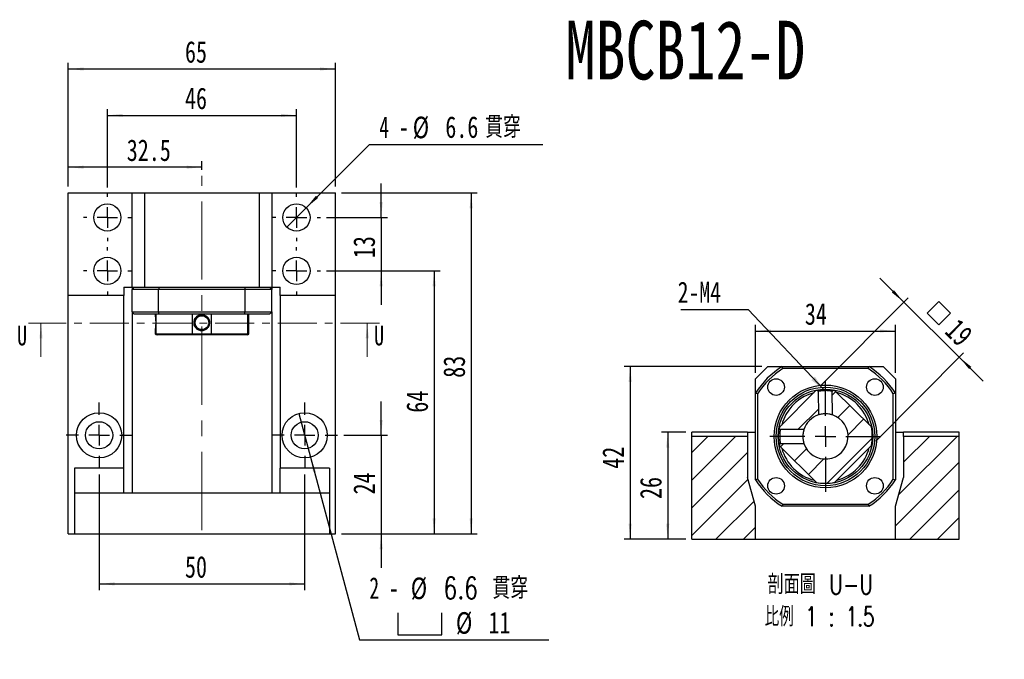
# Model space of a CAD drawing. Header units: millimetres. Extents: x 28 to 295, y 13 to 199.
# Tile 2 of 8: x 28 to 188, y 95 to 199. Entities that reach past the tile are written whole.
import ezdxf

# ---------------------------------------------------------------- set-up
doc = ezdxf.new("R2010")
doc.units = ezdxf.units.MM
doc.linetypes.add('CENTER', pattern=[10.16, 6.35, -1.27, 1.27, -1.27])
doc.linetypes.add('CENTERX2', pattern=[20.32, 12.7, -2.54, 2.54, -2.54])
doc.layers.add('FORMAT', color=7, linetype='Continuous')
doc.styles.add('SLDTEXTSTYLE0', font='TXT', dxfattribs={"width": 0.75})
doc.styles.add('SLDTEXTSTYLE1', font='TXT', dxfattribs={"width": 0.75, "bigfont": 'bigfont'})
doc.styles.add('SLDTEXTSTYLE4', font='TXT', dxfattribs={"width": 0.666667})
doc.styles.add('SLDTEXTSTYLE5', font='TXT', dxfattribs={"width": 0.675, "bigfont": 'bigfont'})
doc.dimstyles.new('SLDDIMSTYLE2', dxfattribs={"dimtxt": 0.18, "dimasz": 2.5, "dimexe": 0, "dimexo": 0.0625, "dimgap": 0, "dimtad": 0, "dimtih": 1, "dimtoh": 1, "dimdec": 0, "dimrnd": 1e-09, "dimzin": 0, "dimdsep": 46, "dimtxsty": 'Standard', "dimsah": 1, "dimcen": 0.09, "dimadec": 0, "dimazin": 0, "dimtfac": 2.5, "dimtdec": 0, "dimtofl": 0, "dimtmove": 0, "dimatfit": 3, "dimfxl": 1, "dimfrac": 2, "dimtolj": 1, "dimtzin": 0, "dimarcsym": 0})
doc.dimstyles.new('SLDDIMSTYLE3', dxfattribs={"dimtxt": 3.5, "dimasz": 2.5, "dimexe": 0, "dimexo": 0.0625, "dimgap": 0.875, "dimtad": 1, "dimdec": 1, "dimlfac": 1.5, "dimrnd": 1e-09, "dimzin": 12, "dimdsep": 46, "dimtxsty": 'SLDTEXTSTYLE0', "dimsah": 1, "dimcen": 0.09, "dimadec": 0, "dimazin": 3, "dimtfac": 1, "dimtdec": 1, "dimtmove": 0, "dimatfit": 0, "dimfxl": 1, "dimfrac": 2, "dimtolj": 1, "dimtzin": 12, "dimarcsym": 0})
doc.dimstyles.new('SLDDIMSTYLE4', dxfattribs={"dimtxt": 3.5, "dimasz": 2.5, "dimexe": 0, "dimexo": 0.0625, "dimgap": 0.875, "dimtad": 1, "dimlfac": 1.5, "dimrnd": 1e-09, "dimzin": 12, "dimdsep": 46, "dimtxsty": 'SLDTEXTSTYLE0', "dimsah": 1, "dimcen": 0.09, "dimadec": 0, "dimazin": 3, "dimtfac": 1, "dimtofl": 0, "dimtmove": 0, "dimatfit": 3, "dimfxl": 1, "dimfrac": 2, "dimtolj": 1, "dimtzin": 12, "dimarcsym": 0})
doc.dimstyles.new('SLDDIMSTYLE5', dxfattribs={"dimtxt": 3.5, "dimasz": 2.5, "dimexe": 0, "dimexo": 0.0625, "dimgap": 0.875, "dimtad": 1, "dimlfac": 1.5, "dimrnd": 1e-09, "dimzin": 12, "dimdsep": 46, "dimtxsty": 'SLDTEXTSTYLE0', "dimsah": 1, "dimcen": 0.09, "dimadec": 0, "dimazin": 3, "dimtfac": 1, "dimtmove": 0, "dimatfit": 0, "dimfxl": 1, "dimfrac": 2, "dimtolj": 1, "dimtzin": 12, "dimarcsym": 0})
doc.dimstyles.new('SLDDIMSTYLE6', dxfattribs={"dimtxt": 3.5, "dimasz": 2.5, "dimexe": 0, "dimexo": 0.0625, "dimgap": 0.875, "dimtad": 0, "dimtih": 1, "dimtoh": 1, "dimdec": 1, "dimlfac": 1.5, "dimrnd": 1e-09, "dimzin": 12, "dimdsep": 46, "dimtxsty": 'SLDTEXTSTYLE0', "dimblk1": 'NONE', "dimsah": 1, "dimcen": 0, "dimadec": 0, "dimazin": 3, "dimtfac": 1, "dimtdec": 1, "dimtmove": 0, "dimatfit": 3, "dimldrblk": 'NONE', "dimfxl": 1, "dimfrac": 2, "dimtolj": 1, "dimtzin": 12, "dimarcsym": 0})

# ---------------------------------------------------------------- blocks, each defined once
blk = doc.blocks.new('_D')
at = {"layer": 'FORMAT', "color": 7}
for p, q in [((36.28, 171.55), (36.28, 175.7)), ((57.95, 174.29), (57.95, 175.7)), ((57.95, 174.7), (36.28, 174.7))]:
    blk.add_line(p, q, dxfattribs=at)
for points in [[(36.28, 174.7), (38.78, 174.45), (38.78, 174.95)], [(57.95, 174.7), (55.45, 174.95), (55.45, 174.45)]]:
    blk.add_solid(points, dxfattribs=at)
at = {"layer": 'FORMAT', "color": 7, "insert": (45.76, 179.21), "char_height": 3.5, "attachment_point": 1, "style": 'SLDTEXTSTYLE0'}
blk.add_mtext('32.5', dxfattribs=at)
blk = doc.blocks.new('_D_1')
at = {"layer": 'FORMAT', "color": 7}
for p, q in [((42.61, 171.42), (42.61, 184.11)), ((73.28, 171.42), (73.28, 184.11)), ((42.61, 183.11), (73.28, 183.11))]:
    blk.add_line(p, q, dxfattribs=at)
for points in [[(42.61, 183.11), (45.11, 182.86), (45.11, 183.36)], [(73.28, 183.11), (70.78, 183.36), (70.78, 182.86)]]:
    blk.add_solid(points, dxfattribs=at)
at = {"layer": 'FORMAT', "color": 7, "insert": (55.2, 187.62), "char_height": 3.5, "attachment_point": 1, "style": 'SLDTEXTSTYLE0'}
blk.add_mtext('46', dxfattribs=at)
blk = doc.blocks.new('_D_2')
at = {"layer": 'FORMAT', "color": 7}
for p, q in [((36.28, 171.55), (36.28, 191.63)), ((79.61, 171.55), (79.61, 191.63)), ((36.28, 190.63), (79.61, 190.63))]:
    blk.add_line(p, q, dxfattribs=at)
for points in [[(36.28, 190.63), (38.78, 190.38), (38.78, 190.88)], [(79.61, 190.63), (77.11, 190.88), (77.11, 190.38)]]:
    blk.add_solid(points, dxfattribs=at)
at = {"layer": 'FORMAT', "color": 7, "insert": (55.2, 195.15), "char_height": 3.5, "attachment_point": 1, "style": 'SLDTEXTSTYLE0'}
blk.add_mtext('65', dxfattribs=at)
blk = doc.blocks.new('_D_3')
at = {"layer": 'FORMAT', "color": 7}
for p, q in [((87.02, 166.55), (87.02, 172.05)), ((78.15, 166.55), (88.02, 166.55)), ((87.02, 166.55), (87.02, 157.88)), ((78.15, 157.88), (88.02, 157.88)), ((87.02, 157.88), (87.02, 152.38))]:
    blk.add_line(p, q, dxfattribs=at)
for points in [[(87.02, 166.55), (87.27, 169.05), (86.77, 169.05)], [(87.02, 157.88), (86.77, 155.38), (87.27, 155.38)]]:
    blk.add_solid(points, dxfattribs=at)
at = {"layer": 'FORMAT', "color": 7, "insert": (82.5, 159.94), "char_height": 3.5, "attachment_point": 1, "rotation": 90, "style": 'SLDTEXTSTYLE0'}
blk.add_mtext('13', dxfattribs=at)
blk = doc.blocks.new('_D_4')
at = {"layer": 'FORMAT', "color": 7}
for p, q in [((87.02, 131.22), (87.02, 136.72)), ((80.95, 131.22), (88.02, 131.22)), ((87.02, 131.22), (87.02, 115.22)), ((80.61, 115.22), (88.02, 115.22)), ((87.02, 115.22), (87.02, 109.72))]:
    blk.add_line(p, q, dxfattribs=at)
for points in [[(87.02, 131.22), (87.27, 133.72), (86.77, 133.72)], [(87.02, 115.22), (86.77, 112.72), (87.27, 112.72)]]:
    blk.add_solid(points, dxfattribs=at)
at = {"layer": 'FORMAT', "color": 7, "insert": (82.5, 121.62), "char_height": 3.5, "attachment_point": 1, "rotation": 90, "style": 'SLDTEXTSTYLE0'}
blk.add_mtext('24', dxfattribs=at)
blk = doc.blocks.new('_D_5')
at = {"layer": 'FORMAT', "color": 7}
for p, q in [((78.15, 157.88), (96.61, 157.88)), ((95.61, 157.88), (95.61, 115.22)), ((80.61, 115.22), (96.61, 115.22))]:
    blk.add_line(p, q, dxfattribs=at)
for points in [[(95.61, 157.88), (95.36, 155.38), (95.86, 155.38)], [(95.61, 115.22), (95.86, 117.72), (95.36, 117.72)]]:
    blk.add_solid(points, dxfattribs=at)
at = {"layer": 'FORMAT', "color": 7, "insert": (91.1, 134.88), "char_height": 3.5, "attachment_point": 1, "rotation": 90, "style": 'SLDTEXTSTYLE0'}
blk.add_mtext('64', dxfattribs=at)
blk = doc.blocks.new('_D_6')
at = {"layer": 'FORMAT', "color": 7}
for p, q in [((80.61, 170.55), (102.61, 170.55)), ((101.61, 170.55), (101.61, 115.22)), ((80.61, 115.22), (102.61, 115.22))]:
    blk.add_line(p, q, dxfattribs=at)
for points in [[(101.61, 170.55), (101.36, 168.05), (101.86, 168.05)], [(101.61, 115.22), (101.86, 117.72), (101.36, 117.72)]]:
    blk.add_solid(points, dxfattribs=at)
at = {"layer": 'FORMAT', "color": 7, "insert": (97.1, 140.54), "char_height": 3.5, "attachment_point": 1, "rotation": 90, "style": 'SLDTEXTSTYLE0'}
blk.add_mtext('83', dxfattribs=at)
blk = doc.blocks.new('_D_7')
at = {"layer": 'FORMAT', "color": 7}
for p, q in [((41.28, 124.88), (41.28, 106.11)), ((74.61, 124.88), (74.61, 106.11)), ((41.28, 107.11), (74.61, 107.11))]:
    blk.add_line(p, q, dxfattribs=at)
for points in [[(41.28, 107.11), (43.78, 106.86), (43.78, 107.36)], [(74.61, 107.11), (72.11, 107.36), (72.11, 106.86)]]:
    blk.add_solid(points, dxfattribs=at)
at = {"layer": 'FORMAT', "color": 7, "insert": (55.2, 111.62), "char_height": 3.5, "attachment_point": 1, "style": 'SLDTEXTSTYLE0'}
blk.add_mtext('50', dxfattribs=at)
blk = doc.blocks.new('_D_8')
at = {"layer": 'FORMAT'}
for p, q in [((74.84, 168.11), (85.12, 178.39)), ((85.12, 178.39), (113.22, 178.39)), ((71.73, 164.99), (74.84, 168.11))]:
    blk.add_line(p, q, dxfattribs=at)
blk.add_solid([(74.84, 168.11), (76.78, 169.7), (76.43, 170.05)], dxfattribs=at)
at = {"layer": 'FORMAT', "char_height": 3.5, "attachment_point": 1}
for s, insert, style in [('4 -', (86.71, 182.96), 'SLDTEXTSTYLE4'), ('%%c', (92.14, 182.9), 'SLDTEXTSTYLE0'), ('6.6', (97.42, 182.96), 'SLDTEXTSTYLE0'), ('\\M+18AD1\\M+190FA', (103.89, 182.96), 'SLDTEXTSTYLE1')]:
    blk.add_mtext(s, dxfattribs=dict(at, insert=insert, style=style))
blk = doc.blocks.new('_NONE')
blk = doc.blocks.new('SW_SYMBOL_HOLE_SPOT')
at = {"layer": 'FORMAT', "color": 0}
for p, q in [((0, 875), (0, 75)), ((1600, 75), (1600, 875)), ((0, 75), (1600, 75))]:
    blk.add_line(p, q, dxfattribs=at)
blk = doc.blocks.new('_D_9')
at = {"layer": 'FORMAT'}
for p, q in [((73.67, 134.76), (75.56, 127.68)), ((75.56, 127.68), (83.51, 98.02)), ((83.51, 98.02), (114.19, 98.02))]:
    blk.add_line(p, q, dxfattribs=at)
blk.add_solid([(75.56, 127.68), (75.97, 125.2), (76.45, 125.33)], dxfattribs=at)
at = {"layer": 'FORMAT', "xscale": 0.0044707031, "yscale": 0.0044707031, "zscale": 0.0044707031}
blk.add_blockref('SW_SYMBOL_HOLE_SPOT', (89.7, 98.5), dxfattribs=at)
at = {"layer": 'FORMAT', "char_height": 3.5, "attachment_point": 1}
for s, insert, style in [('2 -', (85.1, 108.19), 'SLDTEXTSTYLE4'), ('%%c', (91.82, 108.14), 'SLDTEXTSTYLE0'), ('6.6 \\M+18AD1\\M+190FA', (97.1, 108.19), 'SLDTEXTSTYLE1'), ('%%c', (99.14, 102.53), 'SLDTEXTSTYLE0'), ('11', (104.42, 102.58), 'SLDTEXTSTYLE0')]:
    blk.add_mtext(s, dxfattribs=dict(at, insert=insert, style=style))
blk = doc.blocks.new('SW_CENTERMARKSYMBOL_2')
at = {"layer": 'FORMAT', "color": 0}
for p, q in [((0, 3.33), (0, 3.87)), ((0, 0), (0, 1.67)), ((-3.33, 0), (-3.87, 0)), ((0, 0), (-1.67, 0)), ((0, 0), (0, -1.67)), ((0, 0), (1.67, 0)), ((3.33, 0), (3.87, 0)), ((0, -3.33), (0, -3.87))]:
    blk.add_line(p, q, dxfattribs=at)
blk = doc.blocks.new('SW_CENTERMARKSYMBOL_3')
at = {"layer": 'FORMAT', "color": 0}
for p, q in [((0, 3.33), (0, 3.87)), ((0, 0), (0, 1.67)), ((-3.33, 0), (-3.87, 0)), ((0, 0), (-1.67, 0)), ((0, 0), (0, -1.67)), ((0, 0), (1.67, 0)), ((3.33, 0), (3.87, 0)), ((0, -3.33), (0, -3.87))]:
    blk.add_line(p, q, dxfattribs=at)
blk = doc.blocks.new('SW_CENTERMARKSYMBOL_4')
at = {"layer": 'FORMAT', "color": 0}
for p, q in [((0, 3.33), (0, 3.87)), ((0, 0), (0, 1.67)), ((-3.33, 0), (-3.87, 0)), ((0, 0), (-1.67, 0)), ((0, 0), (0, -1.67)), ((0, 0), (1.67, 0)), ((3.33, 0), (3.87, 0)), ((0, -3.33), (0, -3.87))]:
    blk.add_line(p, q, dxfattribs=at)
blk = doc.blocks.new('SW_CENTERMARKSYMBOL_5')
at = {"layer": 'FORMAT', "color": 0}
for p, q in [((0, 3.33), (0, 3.87)), ((0, 0), (0, 1.67)), ((-3.33, 0), (-3.87, 0)), ((0, 0), (-1.67, 0)), ((0, 0), (0, -1.67)), ((0, 0), (1.67, 0)), ((3.33, 0), (3.87, 0)), ((0, -3.33), (0, -3.87))]:
    blk.add_line(p, q, dxfattribs=at)
blk = doc.blocks.new('SW_CENTERMARKSYMBOL_6')
at = {"layer": 'FORMAT', "color": 0}
for p, q in [((0, 3.33), (0, 5.33)), ((0, 0), (0, 1.67)), ((-3.33, 0), (-5.33, 0)), ((0, 0), (-1.67, 0)), ((0, 0), (0, -1.67)), ((0, 0), (1.67, 0)), ((3.33, 0), (5.33, 0)), ((0, -3.33), (0, -5.33))]:
    blk.add_line(p, q, dxfattribs=at)
blk = doc.blocks.new('SW_CENTERMARKSYMBOL_7')
at = {"layer": 'FORMAT', "color": 0}
for p, q in [((0, 3.33), (0, 5.33)), ((0, 0), (0, 1.67)), ((-3.33, 0), (-5.33, 0)), ((0, 0), (-1.67, 0)), ((0, 0), (0, -1.67)), ((0, 0), (1.67, 0)), ((3.33, 0), (5.33, 0)), ((0, -3.33), (0, -5.33))]:
    blk.add_line(p, q, dxfattribs=at)
blk = doc.blocks.new('_D_10')
at = {"layer": 'FORMAT', "color": 7}
for p, q in [((136.4, 131.7), (132.49, 131.7)), ((133.49, 131.7), (133.49, 114.36)), ((136.4, 114.36), (132.49, 114.36))]:
    blk.add_line(p, q, dxfattribs=at)
for points in [[(133.49, 131.7), (133.24, 129.2), (133.74, 129.2)], [(133.49, 114.36), (133.74, 116.86), (133.24, 116.86)]]:
    blk.add_solid(points, dxfattribs=at)
at = {"layer": 'FORMAT', "color": 7, "insert": (128.98, 120.88), "char_height": 3.5, "attachment_point": 1, "rotation": 90, "style": 'SLDTEXTSTYLE0'}
blk.add_mtext('26', dxfattribs=at)
blk = doc.blocks.new('_D_11')
at = {"layer": 'FORMAT', "color": 7}
for p, q in [((148.73, 142.36), (126.4, 142.36)), ((127.4, 142.36), (127.4, 114.36)), ((136.4, 114.36), (126.4, 114.36))]:
    blk.add_line(p, q, dxfattribs=at)
for points in [[(127.4, 142.36), (127.15, 139.86), (127.65, 139.86)], [(127.4, 114.36), (127.65, 116.86), (127.15, 116.86)]]:
    blk.add_solid(points, dxfattribs=at)
at = {"layer": 'FORMAT', "color": 7, "insert": (122.89, 125.78), "char_height": 3.5, "attachment_point": 1, "rotation": 90, "style": 'SLDTEXTSTYLE0'}
blk.add_mtext('42', dxfattribs=at)
blk = doc.blocks.new('_D_12')
at = {"layer": 'FORMAT', "color": 7}
for p, q in [((147.73, 141.36), (147.73, 149.13)), ((170.4, 141.36), (170.4, 149.13)), ((147.73, 148.13), (170.4, 148.13))]:
    blk.add_line(p, q, dxfattribs=at)
for points in [[(147.73, 148.13), (150.23, 147.88), (150.23, 148.38)], [(170.4, 148.13), (167.9, 148.38), (167.9, 147.88)]]:
    blk.add_solid(points, dxfattribs=at)
at = {"layer": 'FORMAT', "color": 7, "insert": (155.73, 152.64), "char_height": 3.5, "attachment_point": 1, "style": 'SLDTEXTSTYLE0'}
blk.add_mtext('34', dxfattribs=at)
blk = doc.blocks.new('SW_SYMBOL_MOD_BOX')
at = {"layer": 'FORMAT', "color": 0}
for p, q in [((200, 200), (200, 800)), ((200, 800), (800, 800)), ((800, 800), (800, 200)), ((200, 200), (800, 200))]:
    blk.add_line(p, q, dxfattribs=at)
blk = doc.blocks.new('_D_13')
at = {"layer": 'FORMAT', "color": 7}
for p, q in [((171.76, 152.82), (167.86, 156.69)), ((158.23, 139.18), (172.47, 153.53)), ((171.76, 152.82), (180.76, 143.9)), ((167.23, 130.26), (181.46, 144.61)), ((180.76, 143.9), (184.66, 140.02))]:
    blk.add_line(p, q, dxfattribs=at)
for points in [[(171.76, 152.82), (170.17, 154.76), (169.81, 154.4)], [(180.76, 143.9), (182.36, 141.96), (182.71, 142.32)]]:
    blk.add_solid(points, dxfattribs=at)
at = {"layer": 'FORMAT', "color": 7, "xscale": 0.0044707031, "yscale": 0.0044707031, "zscale": 0.0044707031, "rotation": 315.2253998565}
blk.add_blockref('SW_SYMBOL_MOD_BOX', (174.28, 151.01), dxfattribs=at)
at = {"layer": 'FORMAT', "color": 7, "insert": (180.7, 150.39), "char_height": 3.5, "attachment_point": 1, "rotation": 315.2254, "style": 'SLDTEXTSTYLE0'}
blk.add_mtext('19', dxfattribs=at)
blk = doc.blocks.new('SW_NOTE_2')
at = {"layer": 'FORMAT', "color": 0, "char_height": 3.175, "attachment_point": 2}
for s, insert, style in [('\\M+19655\\M+196CA\\M+19AA4 U-U', (10.32, 4.09), 'SLDTEXTSTYLE1'), ('\\M+194E4\\M+197E1 1 : 1.5', (10.2, -1.14), 'SLDTEXTSTYLE5')]:
    blk.add_mtext(s, dxfattribs=dict(at, insert=insert, style=style))
blk = doc.blocks.new('SW_NOTE_3')
at = {"layer": 'FORMAT', "color": 0}
blk.add_line((-10.94, 0), (0, 0), dxfattribs=at)
at = {"layer": 'FORMAT', "color": 0, "insert": (-11.43, 4.53), "char_height": 3.44, "attachment_point": 1, "style": 'SLDTEXTSTYLE0'}
blk.add_mtext('2-M4', dxfattribs=at)
blk = doc.blocks.new('SW_CENTERMARKSYMBOL_8')
at = {"layer": 'FORMAT', "color": 0}
for p, q in [((0, 3.33), (0, 9)), ((0, 0), (0, 1.67)), ((-3.33, 0), (-9, 0)), ((0, 0), (-1.67, 0)), ((0, 0), (0, -1.67)), ((0, 0), (1.67, 0)), ((3.33, 0), (9, 0)), ((0, -3.33), (0, -9))]:
    blk.add_line(p, q, dxfattribs=at)

msp = doc.modelspace()

# ---------------------------------------------------------------- hatches: boundary and pattern name
at = {"layer": 'FORMAT', "linetype": 'Continuous', "lineweight": 18}
h = msp.add_hatch(dxfattribs=at)
h.set_pattern_fill('ANSI31', color=256, style=0)
edge = h.paths.add_edge_path(flags=0)
edge.add_arc((159.0676, 131.0304), 7.6, 168.78271, 170.345394)
edge.add_spline(control_points=[(151.5752, 132.305), (151.5897, 132.2904), (151.6043, 132.276), (151.6188, 132.2615), (151.6334, 132.2471), (151.6479, 132.2326), (151.6625, 132.2182), (151.6909, 132.1899), (151.7194, 132.1616), (151.7478, 132.1334)], knot_values=[0, 0, 0, 0, 0.00009231, 0.00009231, 0.00009231, 0.00018461, 0.00018461, 0.00018461, 0.00036502, 0.00036502, 0.00036502, 0.00036502], weights=[1, 1, 1, 1, 1, 1, 1, 1, 1, 1], degree=3, periodic=0)
edge.add_line((151.7478, 132.1334), (155.5755, 132.1485))
edge.add_arc((159.0676, 131.0304), 3.6667, 108.205239, 162.245561, ccw=False)
edge.add_line((157.922, 134.5135), (157.907, 138.3413))
edge.add_spline(control_points=[(157.907, 138.3413), (157.8925, 138.3557), (157.8779, 138.3701), (157.8633, 138.3845), (157.8488, 138.399), (157.8342, 138.4134), (157.8196, 138.4278), (157.7911, 138.4561), (157.7627, 138.4843), (157.7342, 138.5125)], knot_values=[0, 0, 0, 0, 0.00009231, 0.00009231, 0.00009231, 0.00018461, 0.00018461, 0.00018461, 0.00036502, 0.00036502, 0.00036502, 0.00036502], weights=[1, 1, 1, 1, 1, 1, 1, 1, 1, 1], degree=3, periodic=0)
edge.add_arc((159.0676, 131.0304), 7.6, 100.104463, 101.66809)
edge.add_line((157.5305, 138.4733), (151.6128, 132.5088))
h = msp.add_hatch(dxfattribs=at)
h.set_pattern_fill('ANSI31', color=256, style=0)
edge = h.paths.add_edge_path(flags=0)
edge.add_arc((159.0676, 131.0304), 7.6, 190.106157, 191.66809)
edge.add_line((151.6246, 129.4933), (157.5891, 123.5756))
edge.add_arc((159.0676, 131.0304), 7.6, 258.78271, 281.66809)
edge.add_line((160.6046, 123.5874), (166.5224, 129.5519))
edge.add_arc((159.0676, 131.0304), 7.6, 348.78271, 371.66809)
edge.add_line((166.5105, 132.5674), (160.546, 138.4852))
edge.add_arc((159.0676, 131.0304), 7.6, 78.78271, 80.345492)
edge.add_spline(control_points=[(160.3421, 138.5227), (160.3276, 138.5082), (160.3132, 138.4937), (160.2987, 138.4791), (160.2842, 138.4645), (160.2698, 138.45), (160.2553, 138.4354), (160.2271, 138.407), (160.1988, 138.3786), (160.1706, 138.3501)], knot_values=[0, 0, 0, 0, 0.00009231, 0.00009231, 0.00009231, 0.00018461, 0.00018461, 0.00018461, 0.00036502, 0.00036502, 0.00036502, 0.00036502], weights=[1, 1, 1, 1, 1, 1, 1, 1, 1, 1], degree=3, periodic=0)
edge.add_line((160.1706, 138.3501), (160.1857, 134.5224))
edge.add_arc((159.0676, 131.0304), 3.6667, -161.794761, 72.245561, ccw=False)
edge.add_line((155.5844, 129.8848), (151.7566, 129.8698))
edge.add_spline(control_points=[(151.7566, 129.8698), (151.7423, 129.8553), (151.7278, 129.8407), (151.7134, 129.8261), (151.699, 129.8116), (151.6845, 129.797), (151.6701, 129.7824), (151.6419, 129.7539), (151.6137, 129.7255), (151.5854, 129.697)], knot_values=[0, 0, 0, 0, 0.00009231, 0.00009231, 0.00009231, 0.00018461, 0.00018461, 0.00018461, 0.00036502, 0.00036502, 0.00036502, 0.00036502], weights=[1, 1, 1, 1, 1, 1, 1, 1, 1, 1], degree=3, periodic=0)
h = msp.add_hatch(dxfattribs=at)
h.set_pattern_fill('ANSI31', color=256, style=0)
h.paths.add_polyline_path([(146.4009, 124.3637), (146.4009, 131.0304), (137.4009, 131.0304), (137.4009, 114.3637), (147.7342, 114.3637), (147.7342, 119.697)], flags=0)
h = msp.add_hatch(dxfattribs=at)
h.set_pattern_fill('ANSI31', color=256, style=0)
h.paths.add_polyline_path([(170.4009, 119.697), (170.4009, 114.3637), (180.7342, 114.3637), (180.7342, 131.0304), (171.7342, 131.0304), (171.7342, 124.3637)], flags=0)

# ---------------------------------------------------------------- linework, layer by layer
at = {"color": 7, "linetype": 'Continuous', "lineweight": 25}
for p, q in [((36.2816, 153.8838), (36.2816, 170.5504)), ((36.2816, 170.5504), (46.6149, 170.5504)), ((46.6149, 155.2171), (46.6149, 170.5504)), ((46.6149, 170.5504), (48.6149, 170.5504)), ((48.6149, 170.5504), (48.6149, 155.2171)), ((48.6149, 170.5504), (67.2816, 170.5504)), ((67.2816, 170.5504), (69.2816, 170.5504)), ((67.2816, 155.2171), (67.2816, 170.5504)), ((69.2816, 170.5504), (69.2816, 155.2171)), ((69.2816, 170.5504), (79.6149, 170.5504)), ((79.6149, 153.8838), (79.6149, 170.5504)), ((45.2816, 155.2171), (45.2816, 153.8838)), ((45.2816, 155.2171), (46.6149, 155.2171)), ((46.6149, 155.2171), (48.6149, 155.2171)), ((46.6149, 155.2171), (46.6149, 154.8838)), ((48.6149, 155.2171), (67.2816, 155.2171)), ((67.2816, 155.2171), (69.2816, 155.2171)), ((69.2816, 155.2171), (70.6149, 155.2171)), ((69.2816, 155.2171), (69.2816, 154.8838)), ((70.6149, 153.8838), (70.6149, 155.2171)), ((45.2816, 153.8838), (36.2816, 153.8838)), ((36.2816, 115.2171), (36.2816, 153.8838)), ((45.2816, 125.8838), (45.2816, 153.8838)), ((50.9245, 154.8838), (46.6149, 154.8838)), ((46.6149, 151.2171), (46.6149, 154.8838)), ((64.972, 154.8838), (50.9245, 154.8838)), ((50.9245, 151.2171), (50.9245, 154.8838)), ((69.2816, 154.8838), (64.972, 154.8838)), ((64.972, 151.2171), (64.972, 154.8838)), ((69.2816, 151.2171), (69.2816, 154.8838)), ((79.6149, 153.8838), (70.6149, 153.8838)), ((70.6149, 153.8838), (70.6149, 125.8838)), ((79.6149, 115.2171), (79.6149, 153.8838)), ((46.6149, 151.2171), (50.9245, 151.2171)), ((46.6149, 151.2171), (46.6149, 121.8838)), ((51.02, 150.8838), (46.9483, 150.8838)), ((50.3483, 150.8838), (50.3483, 150.7535)), ((50.4934, 150.8838), (50.4934, 147.6838)), ((50.9245, 151.2171), (64.972, 151.2171)), ((64.8765, 150.8838), (51.02, 150.8838)), ((56.4112, 147.6838), (56.4112, 150.8838)), ((59.4267, 150.8838), (59.4267, 147.6838)), ((68.9483, 150.8838), (64.8765, 150.8838)), ((64.972, 151.2171), (69.2816, 151.2171)), ((65.3912, 147.6838), (65.3912, 150.8838)), ((65.5483, 147.6838), (65.5483, 150.8838)), ((69.2816, 151.2171), (69.2816, 121.8838)), ((50.3483, 148.2142), (50.3483, 147.6838)), ((50.3483, 147.6838), (50.5483, 147.4838)), ((50.3483, 147.6838), (50.4934, 147.6838)), ((50.4934, 147.6838), (56.4112, 147.6838)), ((50.6782, 147.4838), (50.5483, 147.4838)), ((56.5104, 147.4838), (50.6782, 147.4838)), ((56.4112, 147.6838), (59.4267, 147.6838)), ((59.3289, 147.4838), (56.5104, 147.4838)), ((65.2072, 147.4838), (59.3289, 147.4838)), ((59.4267, 147.6838), (65.3912, 147.6838)), ((65.3483, 147.4838), (65.2072, 147.4838)), ((65.3483, 147.4838), (65.5483, 147.6838)), ((65.3912, 147.6838), (65.5483, 147.6838)), ((147.7342, 140.3637), (149.7342, 142.3637)), ((149.7342, 142.3637), (152.0438, 142.3637)), ((152.0438, 142.3637), (166.0913, 142.3637)), ((166.0913, 142.3637), (168.4009, 142.3637)), ((168.4009, 142.3637), (170.4009, 140.3637)), ((165.9958, 142.0304), (152.1394, 142.0304)), ((147.7342, 138.0541), (147.7342, 140.3637)), ((170.4009, 140.3637), (170.4009, 138.0541)), ((147.7342, 124.0066), (147.7342, 138.0541)), ((148.0676, 137.9586), (148.0676, 124.1022)), ((157.5305, 138.4733), (151.6128, 132.5088)), ((157.907, 138.3413), (157.922, 134.5135)), ((160.1857, 134.5224), (160.1706, 138.3502)), ((160.3238, 138.5258), (160.342, 138.5227)), ((166.5105, 132.5674), (160.546, 138.4852)), ((170.0676, 124.1022), (170.0676, 137.9586)), ((170.4009, 138.0541), (170.4009, 124.0066)), ((146.4009, 131.697), (137.4009, 131.697)), ((137.4009, 131.0304), (137.4009, 131.697)), ((137.4009, 114.3637), (137.4009, 131.0304)), ((146.4009, 131.0304), (137.4009, 131.0304)), ((146.4009, 131.697), (146.4009, 131.0304)), ((146.4009, 131.697), (147.7342, 131.697)), ((146.4009, 131.0304), (146.4009, 124.3637)), ((151.5721, 132.2866), (151.5752, 132.3049)), ((155.5755, 132.1485), (151.7477, 132.1334)), ((170.4009, 131.697), (171.7342, 131.697)), ((180.7342, 131.697), (171.7342, 131.697)), ((171.7342, 131.0304), (171.7342, 131.697)), ((171.7342, 131.0304), (171.7342, 124.3637)), ((180.7342, 131.0304), (171.7342, 131.0304)), ((180.7342, 131.0304), (180.7342, 131.697)), ((180.7342, 114.3637), (180.7342, 131.0304)), ((151.6246, 129.4933), (157.5891, 123.5756)), ((151.7566, 129.8698), (155.5844, 129.8848)), ((151.7571, 129.8683), (151.7566, 129.8698)), ((160.6046, 123.5874), (166.5224, 129.5519)), ((45.2816, 125.8838), (37.2816, 125.8838)), ((37.2816, 125.8838), (37.2816, 121.8838)), ((45.2816, 121.8838), (45.2816, 125.8838)), ((78.6149, 125.8838), (70.6149, 125.8838)), ((70.6149, 121.8838), (70.6149, 125.8838)), ((78.6149, 125.8838), (78.6149, 121.8838)), ((147.7342, 119.697), (146.4009, 124.3637)), ((170.4009, 119.697), (171.7342, 124.3637)), ((37.2816, 121.8838), (78.6149, 121.8838)), ((37.2816, 121.8838), (37.2816, 115.2171)), ((78.6149, 121.8838), (78.6149, 115.2171)), ((152.1394, 120.0304), (165.9958, 120.0304)), ((147.7342, 114.3637), (147.7342, 119.697)), ((166.0913, 119.697), (152.0438, 119.697)), ((170.4009, 114.3637), (170.4009, 119.697)), ((36.2816, 115.2171), (37.2816, 115.2171)), ((37.2816, 115.2171), (78.6149, 115.2171)), ((78.6149, 115.2171), (79.6149, 115.2171)), ((137.4009, 114.3637), (147.7342, 114.3637)), ((147.7342, 114.3637), (170.4009, 114.3637)), ((170.4009, 114.3637), (180.7342, 114.3637))]:
    msp.add_line(p, q, dxfattribs=at)
at = {"color": 7, "linetype": 'CENTER', "lineweight": 18}
msp.add_line((86.7572, 149.4255), (29.8501, 149.4255), dxfattribs=at)
at = {"color": 7, "linetype": 'Continuous', "lineweight": 18}
for p, q in [((31.8501, 143.9255), (31.8501, 149.4255)), ((84.7572, 143.9255), (84.7572, 149.4255))]:
    msp.add_line(p, q, dxfattribs=at)
at = {"color": 7, "linetype": 'Continuous', "lineweight": 25, "flags": 128}
for points in [[(157.907, 138.3412), (157.8633, 138.3845), (157.8196, 138.4278), (157.7769, 138.4702), (157.7342, 138.5125)], [(160.3421, 138.5228), (160.2987, 138.4791), (160.2553, 138.4354), (160.213, 138.3928), (160.1706, 138.3501)], [(152.2936, 133.8394), (152.1085, 133.3433), (151.9679, 132.8667)], [(151.5752, 132.3049), (151.6188, 132.2615), (151.6625, 132.2182), (151.7052, 132.1758), (151.7478, 132.1334)], [(151.7567, 129.8698), (151.7134, 129.8261), (151.6701, 129.7824), (151.6278, 129.7397), (151.5854, 129.697)]]:
    msp.add_lwpolyline(points, dxfattribs=at)
at = {"color": 7, "linetype": 'Continuous', "lineweight": 25}
for centre, radius in [((42.6149, 166.5504), 2.2), ((73.2816, 166.5504), 2.2), ((42.6149, 157.8838), 2.2), ((73.2816, 157.8838), 2.2), ((151.0537, 139.0442), 1.35), ((159.0676, 131.0304), 8.3333), ((159.0676, 131.0304), 8), ((167.0814, 139.0442), 1.35), ((159.0676, 131.0304), 7.6667), ((41.2816, 131.2171), 3.6667), ((74.6149, 131.2171), 3.6667), ((41.2816, 131.2171), 2.2), ((74.6149, 131.2171), 2.2), ((151.0537, 123.0165), 1.35), ((167.0814, 123.0165), 1.35)]:
    msp.add_circle(centre, radius, dxfattribs=at)
for centre, radius, start, end in [((57.926, 149.4761), 1.1257, 89.590255, 270.398145), ((159.0676, 131.0304), 13.3333, 121.788331, 148.211669), ((159.0676, 131.0304), 13.3333, 31.788331, 58.211669), ((159.0676, 131.0304), 13, 122.204228, 147.795772), ((159.0676, 131.0304), 13, 32.204228, 57.795772), ((159.0676, 131.0304), 7.3333, 104.952759, 157.477326), ((159.0676, 131.0304), 7.6, 100.106071, 101.66809), ((159.0676, 131.0304), 7.6, 78.78271, 80.345492), ((159.0676, 131.0304), 7.3333, 14.952759, 75.498041), ((159.0676, 131.0304), 3.6667, 108.205239, 162.245561), ((159.0676, 131.0304), 3.6667, 198.205239, 72.245561), ((159.0676, 131.0304), 7.6, 348.78271, 11.66809), ((159.0676, 131.0304), 7.6, 168.78271, 170.345394), ((159.0676, 131.0304), 7.6, 190.106157, 191.66809), ((159.0676, 131.0304), 7.3333, 194.952759, 255.498041), ((159.0676, 131.0304), 7.3333, 284.952759, 345.498041), ((159.0676, 131.0304), 13.3333, 211.788331, 238.211669), ((159.0676, 131.0304), 13, 212.204228, 237.795772), ((159.0676, 131.0304), 7.6, 258.78271, 281.66809), ((159.0676, 131.0304), 13, 302.204228, 327.795772), ((159.0676, 131.0304), 13.3333, 301.788331, 328.211669)]:
    msp.add_arc(centre, radius, start, end, dxfattribs=at)
for points in [[(46.9483, 155.2171), (46.8372, 155.106), (46.7261, 154.9949), (46.6149, 154.8838)], [(51.02, 155.2171), (50.988, 155.106), (50.9561, 154.9949), (50.9245, 154.8838)], [(64.8765, 155.2171), (64.9085, 155.106), (64.9404, 154.9949), (64.972, 154.8838)], [(68.9483, 155.2171), (69.0593, 155.106), (69.1704, 154.9949), (69.2816, 154.8838)], [(46.9483, 150.8838), (46.8372, 150.9948), (46.7261, 151.1059), (46.6149, 151.2171)], [(51.02, 150.8838), (50.988, 150.9948), (50.9561, 151.1059), (50.9245, 151.2171)], [(64.8765, 150.8838), (64.9085, 150.9948), (64.9404, 151.1059), (64.972, 151.2171)], [(69.2816, 151.2171), (69.1704, 151.1059), (69.0593, 150.9948), (68.9483, 150.8838)], [(50.4934, 147.6838), (50.5549, 147.6171), (50.6165, 147.5504), (50.6782, 147.4838)], [(56.4112, 147.6838), (56.4444, 147.6171), (56.4775, 147.5504), (56.5104, 147.4838)], [(59.4267, 147.6838), (59.394, 147.6171), (59.3614, 147.5504), (59.3289, 147.4838)], [(65.3912, 147.6838), (65.33, 147.6171), (65.2686, 147.5504), (65.2072, 147.4838)], [(152.1394, 142.0304), (152.1073, 142.1415), (152.0754, 142.2526), (152.0438, 142.3637)], [(165.9958, 142.0304), (166.0278, 142.1415), (166.0597, 142.2526), (166.0913, 142.3637)], [(148.0676, 137.9586), (147.9565, 137.9906), (147.8454, 138.0225), (147.7342, 138.0541)], [(170.4009, 138.0541), (170.2898, 138.0225), (170.1786, 137.9906), (170.0676, 137.9586)], [(148.0676, 124.1022), (147.9565, 124.0701), (147.8454, 124.0382), (147.7342, 124.0066)], [(170.0676, 124.1022), (170.1786, 124.0701), (170.2898, 124.0382), (170.4009, 124.0066)], [(152.1394, 120.0304), (152.1073, 119.9193), (152.0754, 119.8082), (152.0438, 119.697)], [(165.9958, 120.0304), (166.0278, 119.9193), (166.0597, 119.8082), (166.0913, 119.697)]]:
    msp.add_open_spline(points, degree=3, dxfattribs=at)
for points, knots in [([(50.3492, 150.7535), (50.352, 150.7369), (50.3577, 150.7028), (50.4008, 150.4054), (50.4374, 150.0595), (50.4535, 149.7362), (50.4575, 149.4859), (50.4532, 149.2333), (50.4365, 148.9126), (50.4011, 148.5602), (50.3576, 148.2648), (50.3519, 148.2307), (50.3492, 148.2142)], [0, 0, 0, 0, 0.12046877, 0.24800444, 0.37446115, 0.43619972, 0.50031771, 0.5626297, 0.62608727, 0.75202258, 0.87968874, 1, 1, 1, 1]), ([(57.9184, 148.2084), (57.7466, 148.2085), (57.4038, 148.2676), (57.0205, 148.5298), (56.7722, 148.8359), (56.6399, 149.1486), (56.6029, 149.4543), (56.6301, 149.7342), (56.7067, 149.9749), (56.827, 150.198), (57.0449, 150.456), (57.4048, 150.7002), (57.919, 150.7886), (58.4339, 150.7003), (58.8169, 150.4374), (59.0654, 150.131), (59.1978, 149.8182), (59.2348, 149.5125), (59.2073, 149.2325), (59.1303, 148.9917), (59.0096, 148.7687), (58.7914, 148.5109), (58.432, 148.2668), (58.0898, 148.2083), (57.9184, 148.2084)], [0, 0, 0, 0, 0.06302637, 0.1257751, 0.16799929, 0.20838011, 0.25006499, 0.28072307, 0.31194474, 0.34314712, 0.37421618, 0.43702909, 0.50016045, 0.56306147, 0.62580913, 0.66809106, 0.70848525, 0.75013546, 0.78081705, 0.81206657, 0.84327613, 0.87436989, 0.93709818, 1, 1, 1, 1]), ([(57.919, 148.3504), (58.0017, 148.3504), (58.1834, 148.3704), (58.4644, 148.4728), (58.7331, 148.6698), (58.9304, 148.9385), (59.0328, 149.2198), (59.067, 149.53), (59.002, 149.9093), (58.7753, 150.2669), (58.4655, 150.494), (58.1844, 150.5969), (57.8729, 150.6315), (57.4926, 150.566), (57.1346, 150.3384), (56.9081, 150.0283), (56.8059, 149.7471), (56.7721, 149.4371), (56.8369, 149.058), (57.0488, 148.7238), (57.311, 148.5166), (57.525, 148.4133), (57.7282, 148.3609), (57.8584, 148.3504), (57.919, 148.3504)], [0, 0, 0, 0, 0.03484118, 0.07651579, 0.12504644, 0.17388837, 0.21560306, 0.25021106, 0.30466012, 0.37490721, 0.42348266, 0.46516478, 0.49997572, 0.55482116, 0.62488782, 0.67367422, 0.71535908, 0.74996322, 0.80437007, 0.87461539, 0.91177621, 0.94505305, 0.97445545, 1, 1, 1, 1]), ([(157.7538, 138.516), (157.755, 138.5162), (157.7636, 138.5177), (157.829, 138.529), (157.9454, 138.5475), (158.1113, 138.5707), (158.3083, 138.5934), (158.5338, 138.6128), (158.7801, 138.6264), (159.0388, 138.6318), (159.2972, 138.6283), (159.5428, 138.6167), (159.7678, 138.599), (159.9667, 138.5778), (160.133, 138.5558), (160.2583, 138.5367), (160.2992, 138.5299), (160.3197, 138.5265)], [0, 0, 0, 0, 0.010811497, 0.081118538, 0.151382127, 0.221345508, 0.293715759, 0.363476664, 0.4334219, 0.506323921, 0.578924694, 0.648655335, 0.718296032, 0.79063737, 0.862797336, 0.931605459, 1, 1, 1, 1]), ([(157.9213, 138.3447), (157.9208, 138.3446), (157.9052, 138.3414), (157.9041, 138.3404), (157.9064, 138.3411), (157.907, 138.3413)], [0, 0, 0, 0, 0.02566815, 0.76093696, 1, 1, 1, 1]), ([(160.1561, 138.3535), (160.1419, 138.3565), (160.111, 138.363), (160.0064, 138.3803), (159.8482, 138.4038), (159.6469, 138.4272), (159.4331, 138.4437), (159.2301, 138.4536), (159.0393, 138.457), (158.8484, 138.4522), (158.6447, 138.4406), (158.4307, 138.4225), (158.2287, 138.3974), (158.0729, 138.3729), (157.985, 138.3579), (157.9626, 138.3532), (157.9586, 138.3524)], [0, 0, 0, 0, 0.06621636, 0.14415537, 0.23148682, 0.3183401, 0.39608082, 0.46473117, 0.52432989, 0.58420486, 0.65307001, 0.73096458, 0.81791125, 0.90518208, 0.98306548, 1, 1, 1, 1]), ([(160.1844, 134.5228), (160.1844, 134.5228), (160.1844, 134.5228), (160.106, 134.548), (159.9034, 134.6036), (159.6009, 134.6636), (159.233, 134.7001), (158.8502, 134.6968), (158.4971, 134.6574), (158.2002, 134.5962), (157.9934, 134.5373), (157.9209, 134.5131), (157.9221, 134.5135), (157.9223, 134.5136)], [0, 0, 0, 0, 0.02994883, 0.1318573, 0.23526845, 0.34326882, 0.45202702, 0.55665586, 0.6587857, 0.76340151, 0.87204701, 0.98018531, 1, 1, 1, 1]), ([(151.582, 129.7168), (151.5817, 129.718), (151.5802, 129.7267), (151.5688, 129.7923), (151.5503, 129.9089), (151.5271, 130.075), (151.5045, 130.2719), (151.4851, 130.4968), (151.4716, 130.7424), (151.4661, 131.0007), (151.4696, 131.2591), (151.4812, 131.505), (151.4989, 131.7303), (151.5201, 131.9293), (151.5421, 132.0956), (151.5612, 132.2209), (151.568, 132.2619), (151.5714, 132.2823)], [0, 0, 0, 0, 0.01094082, 0.08133305, 0.15163526, 0.22167662, 0.29401401, 0.36366073, 0.43340896, 0.50603911, 0.57882634, 0.64869259, 0.71839782, 0.79072046, 0.86279778, 0.93157551, 1, 1, 1, 1]), ([(151.7444, 132.119), (151.7414, 132.1048), (151.735, 132.0738), (151.7177, 131.9691), (151.6941, 131.8109), (151.6707, 131.6094), (151.6542, 131.3954), (151.6443, 131.192), (151.641, 131.0012), (151.6458, 130.8105), (151.6573, 130.6075), (151.6753, 130.394), (151.7005, 130.1922), (151.7249, 130.0362), (151.74, 129.948), (151.7447, 129.9255), (151.7456, 129.9214)], [0, 0, 0, 0, 0.06634347, 0.14426312, 0.23159821, 0.31848763, 0.39629553, 0.46504421, 0.52477246, 0.58442857, 0.65308576, 0.73078313, 0.81754323, 0.90491151, 0.98285906, 1, 1, 1, 1]), ([(155.5751, 132.1472), (155.5752, 132.1473), (155.5752, 132.1476), (155.5656, 132.1175), (155.5477, 132.0584), (155.523, 131.9705), (155.4946, 131.8572), (155.4649, 131.7181), (155.4376, 131.5576), (155.4159, 131.379), (155.4028, 131.1925), (155.3994, 131.0014), (155.4056, 130.8164), (155.4207, 130.6372), (155.4427, 130.4701), (155.4703, 130.3153), (155.5006, 130.1778), (155.5309, 130.0606), (155.5573, 129.9699), (155.5763, 129.9096), (155.5847, 129.884), (155.5844, 129.8849), (155.5843, 129.8851)], [0, 0, 0, 0, 0.02984768, 0.08009482, 0.13176323, 0.18278287, 0.23516096, 0.28840941, 0.3431751, 0.39674336, 0.45198512, 0.50353242, 0.55665162, 0.60701808, 0.65878177, 0.71039068, 0.76338803, 0.81694198, 0.87205674, 0.92531121, 0.98025224, 1, 1, 1, 1]), ([(151.7532, 129.8841), (151.7533, 129.8836), (151.7562, 129.8696), (151.7564, 129.8697), (151.7567, 129.8698)], [0, 0, 0, 0, 0.03616984, 1, 1, 1, 1])]:
    msp.add_open_spline(points, degree=3, knots=knots, dxfattribs=at)
at = {"color": 7, "linetype": 'Continuous', "lineweight": 18}
for points in [[(31.8501, 149.4255), (31.6001, 146.9255), (32.1001, 146.9255)], [(84.7572, 149.4255), (84.5072, 146.9255), (85.0072, 146.9255)]]:
    msp.add_solid(points, dxfattribs=at)
at = {"layer": 'FORMAT', "color": 7, "linetype": 'CENTERX2', "lineweight": 18}
msp.add_line((57.9483, 115.8183), (57.9483, 173.2898), dxfattribs=at)

# ---------------------------------------------------------------- block references
at = {"layer": 'FORMAT', "color": 7}
for name, p in [('SW_CENTERMARKSYMBOL_2', (42.6149, 166.5504)), ('SW_CENTERMARKSYMBOL_4', (73.2816, 166.5504)), ('SW_CENTERMARKSYMBOL_3', (42.6149, 157.8838)), ('SW_CENTERMARKSYMBOL_5', (73.2816, 157.8838)), ('SW_NOTE_3', (146.5367, 151.6102)), ('SW_CENTERMARKSYMBOL_8', (159.0676, 131.0304)), ('SW_CENTERMARKSYMBOL_7', (41.2816, 131.2171)), ('SW_CENTERMARKSYMBOL_6', (74.6149, 131.2171))]:
    msp.add_blockref(name, p, dxfattribs=at)
at = {"layer": 'FORMAT'}
msp.add_blockref('SW_NOTE_2', (147.9049, 104.5417), dxfattribs=at)

# ---------------------------------------------------------------- texts
at = {"color": 7, "linetype": 'Continuous', "char_height": 3.175, "attachment_point": 1, "style": 'SLDTEXTSTYLE0'}
for insert in [(27.9719, 148.9691), (85.8652, 148.9691)]:
    msp.add_mtext('U', dxfattribs=dict(at, insert=insert))
at = {"layer": 'FORMAT', "color": 7, "insert": (116.9236, 198.458), "char_height": 9.525, "attachment_point": 1, "style": 'SLDTEXTSTYLE0'}
msp.add_mtext('MBCB12-D', dxfattribs=at)

# ---------------------------------------------------------------- dimensions: what is measured, and where the dimension line sits
at = {"layer": 'FORMAT', "color": 7}
for base, p1, p2, dimstyle, picture, middle in [((79.6149, 190.6333), (36.2816, 170.5504), (79.6149, 170.5504), 'SLDDIMSTYLE4', '_D_2', (57.7842, 190.6333)), ((73.2816, 183.1059), (42.6149, 170.4171), (73.2816, 170.4171), 'SLDDIMSTYLE4', '_D_1', (57.7842, 183.1059)), ((36.2816, 174.6984), (57.9483, 173.2898), (36.2816, 170.5504), 'SLDDIMSTYLE3', '_D', (50.2847, 174.6984)), ((170.4009, 148.1327), (147.7342, 140.3637), (170.4009, 140.3637), 'SLDDIMSTYLE4', '_D_12', (158.3118, 148.1327)), ((74.6149, 107.1105), (41.2816, 125.8838), (74.6149, 125.8838), 'SLDDIMSTYLE4', '_D_7', (57.7842, 107.1105))]:
    dim = msp.add_linear_dim(base=base, p1=p1, p2=p2, dimstyle=dimstyle, dxfattribs=at)
    dim.commit()
    dim.dimension.update_dxf_attribs({"geometry": picture, "text_midpoint": middle, "dimtype": 160})
at = {"layer": 'FORMAT'}
for p1, p2, text, picture, middle in [((71.726, 164.9948), (74.8372, 168.1061), '4 -<>貫穿', '_D_8', (99.9649, 181.1977)), ((73.6659, 134.7588), (75.5639, 127.6754), '2 - %%c6.6 貫穿\\P{\\fGDT;v}<>', '_D_9', (99.6443, 103.6289))]:
    dim = msp.add_diameter_dim_2p(p1=p1, p2=p2, text=text, dimstyle='SLDDIMSTYLE6', dxfattribs=at)
    dim.commit()
    dim.dimension.update_dxf_attribs({"geometry": picture, "text_midpoint": middle, "dimtype": 163})
at = {"layer": 'FORMAT', "color": 7}
for base, p1, p2, dimstyle, picture, middle in [((87.0158, 157.8838), (77.1483, 166.5504), (77.1483, 157.8838), 'SLDDIMSTYLE5', '_D_3', (87.0158, 162.5238)), ((101.6149, 115.2171), (79.6149, 170.5504), (79.6149, 115.2171), 'SLDDIMSTYLE4', '_D_6', (101.6149, 143.1232)), ((95.6149, 115.2171), (77.1483, 157.8838), (79.6149, 115.2171), 'SLDDIMSTYLE4', '_D_5', (95.6149, 137.4661)), ((127.4009, 114.3637), (149.7342, 142.3637), (137.4009, 114.3637), 'SLDDIMSTYLE4', '_D_11', (127.4009, 128.3637)), ((87.0158, 115.2171), (79.9483, 131.2171), (79.6149, 115.2171), 'SLDDIMSTYLE5', '_D_4', (87.0158, 124.2094)), ((133.4882, 114.3637), (137.4009, 131.697), (137.4009, 114.3637), 'SLDDIMSTYLE5', '_D_10', (133.4882, 123.4701))]:
    dim = msp.add_linear_dim(base=base, p1=p1, p2=p2, angle=90, dimstyle=dimstyle, dxfattribs=at)
    dim.commit()
    dim.dimension.update_dxf_attribs({"geometry": picture, "text_midpoint": middle, "dimtype": 160})
dim = msp.add_linear_dim(base=(180.7567, 143.8987), p1=(157.5305, 138.4733), p2=(166.5224, 129.5519), angle=315.2254, text='{\\fGDT;o}<>', dimstyle='SLDDIMSTYLE5', dxfattribs=at)
dim.commit()
dim.dimension.update_dxf_attribs({"geometry": '_D_13', "text_midpoint": (177.5442, 147.0861), "dimtype": 160})

# ---------------------------------------------------------------- leaders
msp.add_leader([(158.7879, 138.6252), (146.5367, 151.6102)], dimstyle='SLDDIMSTYLE2', dxfattribs=at)

doc.saveas('drawing.dxf')
